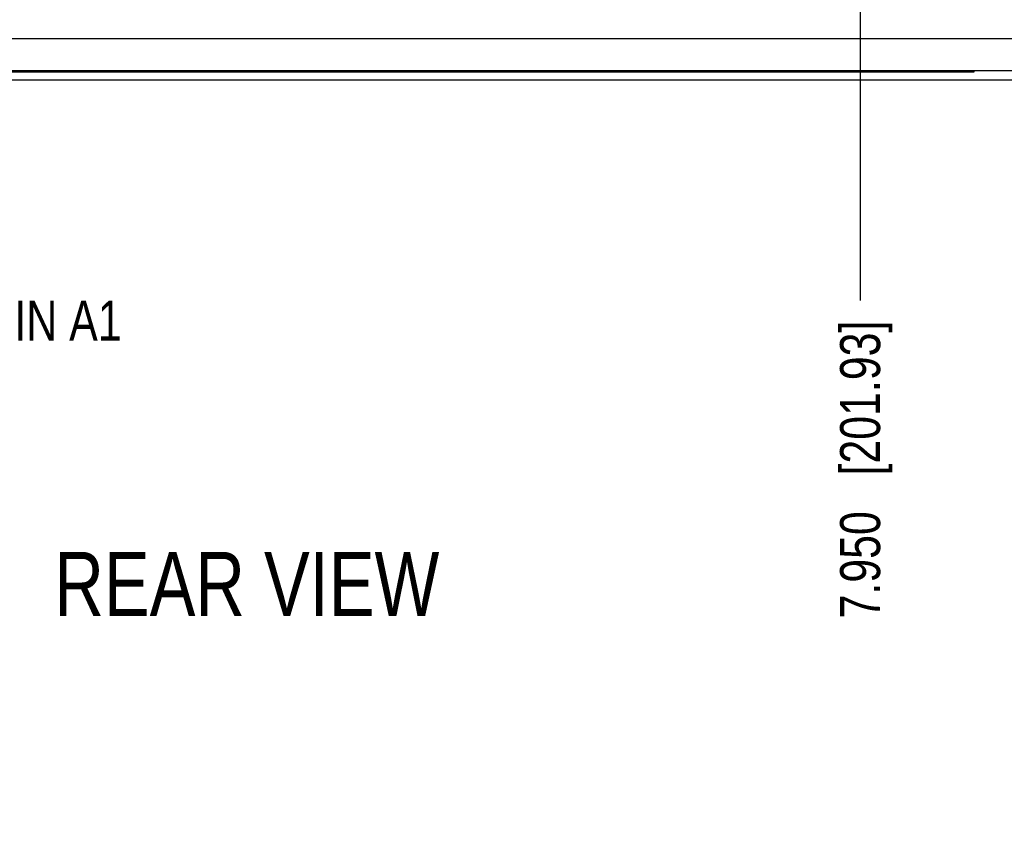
# Model space of a CAD drawing. Header units: inches. Extents: x 0 to 34, y 0 to 22.
# Tile 48 of 60: x 15.2 to 18.2, y 13 to 15.5. Entities that reach past the tile are written whole.
import ezdxf

# ---------------------------------------------------------------- set-up
doc = ezdxf.new("R2010")
doc.units = ezdxf.units.IN
doc.header["$LTSCALE"] = 1.87
doc.header["$MEASUREMENT"] = 0
doc.layers.get('0').update_dxf_attribs({"linetype": 'CONTINUOUS'})
doc.layers.add('DETAIL', color=7, linetype='CONTINUOUS')
doc.layers.add('DIMENSIONS', color=7, linetype='CONTINUOUS')
doc.styles.get("Standard").update_dxf_attribs({"font": 'txt', "width": 0.8})
doc.dimstyles.new('DIMSTYLE_2', dxfattribs={"dimtxt": 0.125, "dimasz": 0.18, "dimexe": 0.18, "dimexo": 0.0625, "dimgap": 0.09, "dimtad": 0, "dimtih": 1, "dimtoh": 1, "dimdec": 3, "dimzin": 4, "dimdsep": 46, "dimtxsty": 'STANDARD', "dimblk": '_FILLED', "dimblk1": '_FILLED', "dimblk2": '_FILLED', "dimcen": 0.09, "dimadec": 0, "dimazin": 0, "dimtp": 0.01, "dimtm": 0.01, "dimtfac": 1, "dimtdec": 3, "dimtofl": 0, "dimtmove": 0, "dimatfit": 3, "dimldrblk": '_FILLED', "dimfxl": 1, "dimtolj": 1, "dimtzin": 4, "dimarcsym": 0})

# ---------------------------------------------------------------- blocks, each defined once
blk = doc.blocks.new('*D24')
at = {"layer": 'DIMENSIONS', "color": 2, "linetype": 'CONTINUOUS'}
blk.add_line((14.0078, 15.4577), (14.0078, 14.6448), dxfattribs=at)
at = {"layer": 'DIMENSIONS', "color": 2, "linetype": 'CONTINUOUS', "insert": (13.9453, 14.5823), "char_height": 0.125, "width": 1.625, "attachment_point": 3, "rotation": 90, "line_spacing_factor": 0.9}
blk.add_mtext('-11.732{\\Ftxt.shx;\\W1.000000;\\H0.125000; }[297.99]', dxfattribs=at)
blk = doc.blocks.new('_FILLED')
at = {"color": 0, "linetype": 'BYBLOCK'}
blk.add_solid([(0, 0), (-1, 0.174), (-1, -0.174)], dxfattribs=at)
blk = doc.blocks.new('*D26')
at = {"layer": 'DIMENSIONS', "color": 2, "linetype": 'CONTINUOUS'}
blk.add_line((7.8897, 15.3998), (7.8897, 14.6448), dxfattribs=at)
at = {"layer": 'DIMENSIONS', "color": 2, "linetype": 'CONTINUOUS', "insert": (7.8272, 14.5823), "char_height": 0.125, "width": 1.625, "attachment_point": 3, "rotation": 90, "line_spacing_factor": 0.9}
blk.add_mtext('-17.850{\\Ftxt.shx;\\W1.000000;\\H0.125000; }[453.39]', dxfattribs=at)
blk = doc.blocks.new('*D32')
at = {"layer": 'DIMENSIONS', "color": 2, "linetype": 'CONTINUOUS'}
blk.add_line((17.7897, 15.6307), (17.7897, 14.6448), dxfattribs=at)
at = {"layer": 'DIMENSIONS', "color": 2, "linetype": 'CONTINUOUS', "insert": (17.7272, 14.5823), "char_height": 0.125, "width": 1.425, "attachment_point": 3, "rotation": 90, "line_spacing_factor": 0.9}
blk.add_mtext('7.950{\\Ftxt.shx;\\W1.000000;\\H0.125000; }[201.93]', dxfattribs=at)
blk = doc.blocks.new('*D33')
at = {"layer": 'DIMENSIONS', "color": 2, "linetype": 'CONTINUOUS'}
blk.add_line((14.6897, 15.6307), (14.6897, 14.6448), dxfattribs=at)
at = {"layer": 'DIMENSIONS', "color": 2, "linetype": 'CONTINUOUS', "insert": (14.6272, 14.5823), "char_height": 0.125, "width": 1.525, "attachment_point": 3, "rotation": 90, "line_spacing_factor": 0.9}
blk.add_mtext('11.050{\\Ftxt.shx;\\W1.000000;\\H0.125000; }[280.67]', dxfattribs=at)

msp = doc.modelspace()

# ---------------------------------------------------------------- linework, layer by layer
at = {"color": 7, "linetype": 'CONTINUOUS'}
for p, q in [((7.8897, 15.4623), (24.5897, 15.4623)), ((24.5097, 15.3623), (7.9697, 15.3623)), ((18.1447, 15.3623), (18.1447, 15.3573)), ((25.5522, 15.3323), (6.9272, 15.3323)), ((18.1447, 15.3573), (14.3347, 15.3573))]:
    msp.add_line(p, q, dxfattribs=at)

# ---------------------------------------------------------------- texts
at = {"layer": 'DETAIL', "color": 2, "linetype": 'CONTINUOUS', "attachment_point": 1, "line_spacing_factor": 0.9}
for s, insert, char_height, width in [('PIN A1', (15.0623, 14.6448), 0.125, 0.6), ('REAR VIEW', (15.2763, 13.8605), 0.2, 1.44)]:
    msp.add_mtext(s, dxfattribs=dict(at, insert=insert, char_height=char_height, width=width))

# ---------------------------------------------------------------- dimensions: what is measured, and where the dimension line sits
at = {"layer": 'DIMENSIONS', "color": 2, "linetype": 'CONTINUOUS'}
for feature_location, picture, middle in [((14.6897, 15.6307), '*D33', (14.8466, 13.5069)), ((17.7897, 15.6307), '*D32', (17.9466, 13.6016))]:
    dim = msp.add_ordinate_dim(feature_location=feature_location, offset=(0, -0.9859), dtype=1, origin=(25.7397, 15.6932), dimstyle='DIMSTYLE_2', dxfattribs=at)
    dim.commit()
    dim.dimension.update_dxf_attribs({"geometry": picture, "text_midpoint": middle})
for feature_location, offset, origin, picture, middle in [((14.0078, 15.4577), (0, -0.8129), (25.7397, 15.5202), '*D24', (14.1646, 13.5069)), ((7.8897, 15.3998), (0, -0.755), (25.7397, 15.4623), '*D26', (8.0466, 13.5069))]:
    dim = msp.add_ordinate_dim(feature_location=feature_location, offset=offset, dtype=1, origin=origin, text='-<>', dimstyle='DIMSTYLE_2', dxfattribs=at)
    dim.commit()
    dim.dimension.update_dxf_attribs({"geometry": picture, "text_midpoint": middle})

doc.saveas('drawing.dxf')
